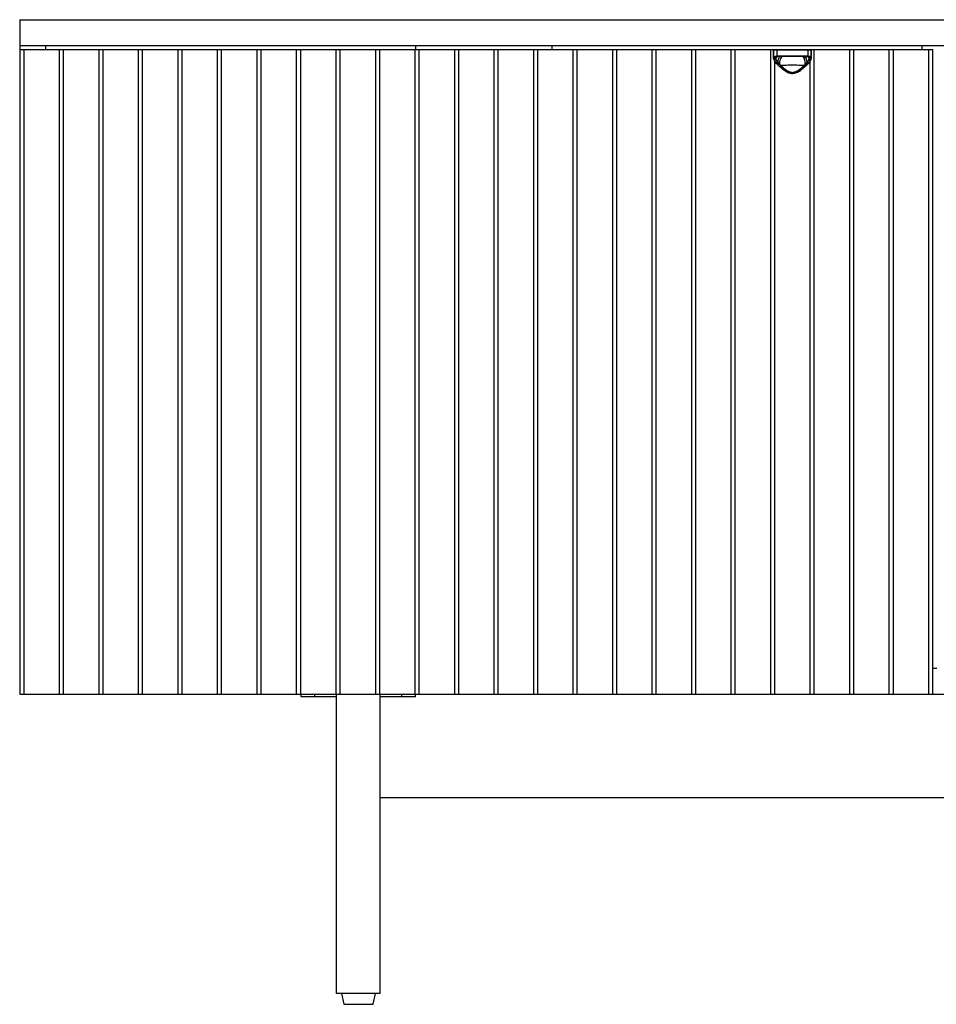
# Model space of a CAD drawing. Header units: millimetres. Extents: x -1010 to 1010, y -462 to 262.
# Tile 1 of 4: x -1010 to -336, y -462 to 262. Entities that reach past the tile are written whole.
import ezdxf

# ---------------------------------------------------------------- set-up
doc = ezdxf.new("R2010")
doc.units = ezdxf.units.MM

msp = doc.modelspace()

# ---------------------------------------------------------------- linework, layer by layer
at = {"color": 7, "linetype": 'Continuous', "lineweight": 25}
for p, q in [((-1010, 262), (-1010, -234)), ((-1010, 262), (1010, 262)), ((-1010, 243), (1010, 243)), ((-1010, 240), (-338.67, 240)), ((-1007, 240), (-1007, -234)), ((-991, 243), (-991, 240)), ((-980.68, -234), (-980.68, 240)), ((-977.95, 240), (-977.95, -234)), ((-951.63, -234), (-951.63, 240)), ((-948.91, 240), (-948.91, -234)), ((-922.58, -234), (-922.58, 240)), ((-919.86, 240), (-919.86, -234)), ((-893.54, -234), (-893.54, 240)), ((-890.82, 240), (-890.82, -234)), ((-864.49, -234), (-864.49, 240)), ((-861.77, 240), (-861.77, -234)), ((-835.45, -234), (-835.45, 240)), ((-832.72, 240), (-832.72, -234)), ((-806.4, -234), (-806.4, 240)), ((-803.68, 240), (-803.68, -234)), ((-777.35, -234), (-777.35, 240)), ((-774.63, 240), (-774.63, -234)), ((-748.31, -234), (-748.31, 240)), ((-745.59, 240), (-745.59, -234)), ((-719.26, -234), (-719.26, 240)), ((-718.83, 240), (-718.83, 243)), ((-716.54, 240), (-716.54, -234)), ((-690.22, -234), (-690.22, 240)), ((-687.49, 240), (-687.49, -234)), ((-661.17, -234), (-661.17, 240)), ((-658.45, 240), (-658.45, -234)), ((-632.12, -234), (-632.12, 240)), ((-629.4, 240), (-629.4, -234)), ((-618.83, 243), (-618.83, 240)), ((-603.08, -234), (-603.08, 240)), ((-600.36, 240), (-600.36, -234)), ((-574.03, -234), (-574.03, 240)), ((-571.31, 240), (-571.31, -234)), ((-544.99, -234), (-544.99, 240)), ((-542.26, 240), (-542.26, -234)), ((-515.94, -234), (-515.94, 240)), ((-513.22, 240), (-513.22, -234)), ((-486.89, -234), (-486.89, 240)), ((-484.17, 240), (-484.17, -234)), ((-457.85, -234), (-457.85, 240)), ((-455.81, 239.5), (-455.81, 233.7)), ((-428.11, 239.5), (-455.81, 239.5)), ((-455.79, 234.01), (-455.79, 239.5)), ((-453.46, 239.5), (-453.46, 235.33)), ((-430.46, 235.33), (-430.46, 239.5)), ((-428.14, 239.5), (-428.14, 234.01)), ((-428.11, 233.7), (-428.11, 239.5)), ((-426.08, 240), (-426.08, -234)), ((-399.76, -234), (-399.76, 240)), ((-397.03, 240), (-397.03, -234)), ((-370.71, -234), (-370.71, 240)), ((-367.99, 240), (-367.99, -234)), ((-346.67, 240), (-346.67, 243)), ((-341.66, -234), (-341.66, 240)), ((-338.67, -234), (-338.67, 240)), ((-451.02, 234.97), (-450.6, 234.99)), ((-450.03, 235.5), (-433.89, 235.5)), ((-434.15, 235), (-449.78, 235)), ((-433.32, 234.99), (-431.19, 234.87)), ((-455.13, 231.66), (-455.13, -234)), ((-453.45, 229.53), (-453.45, 229.53)), ((-430.49, 229.53), (-430.48, 229.53)), ((-428.8, -234), (-428.8, 231.67)), ((-335.67, -215), (-338.67, -215)), ((-1010, -234), (1010, -234)), ((-803, -236), (-803, -234)), ((-777, -236), (-803, -236)), ((-793, -236), (-793, -234)), ((-777, -454), (-777, -234)), ((-745, -454), (-745, -234)), ((-719, -236), (-745, -236)), ((-729, -236), (-729, -234)), ((-719, -236), (-719, -234)), ((-745, -310), (745, -310)), ((-745, -454), (-777, -454)), ((-773.5, -454), (-771.8, -462)), ((-750.2, -462), (-748.5, -454)), ((-771.8, -462), (-750.2, -462))]:
    msp.add_line(p, q, dxfattribs=at)
at = {"color": 8, "linetype": 'Continuous', "lineweight": 25}
for p, q in [((-453.3, 234.79), (-454.13, 234.19)), ((-453.63, 234.66), (-454.13, 234.19)), ((-453.1, 234.83), (-452.91, 234.86)), ((-431.18, 234.88), (-430.89, 234.84)), ((-431.02, 234.86), (-430.83, 234.83)), ((-429.8, 234.19), (-430.62, 234.79)), ((-429.8, 234.19), (-430.3, 234.66))]:
    msp.add_line(p, q, dxfattribs=at)
at = {"color": 7, "linetype": 'Continuous', "lineweight": 25, "flags": 128}
for points in [[(-450.03, 235.5), (-450.03, 235.4), (-450.01, 235.31), (-449.99, 235.22), (-449.96, 235.15), (-449.92, 235.08), (-449.88, 235.04), (-449.83, 235.01), (-449.78, 235)], [(-433.89, 235.5), (-433.9, 235.4), (-433.91, 235.31), (-433.94, 235.22), (-433.97, 235.15), (-434.01, 235.08), (-434.05, 235.04), (-434.1, 235.01), (-434.15, 235)]]:
    msp.add_lwpolyline(points, dxfattribs=at)
at = {"color": 7, "linetype": 'Continuous', "lineweight": 25}
for centre, radius, start, end in [((-455.31, 239.5), 0.5, 90, 180), ((-455.29, 239.5), 0.5, 90.05128, 180.05119), ((-453.02, 239.56), 0.448, 100.54342, 187.61709), ((-430.91, 239.56), 0.448, 352.38291, 79.45658), ((-428.64, 239.5), 0.5, 359.94881, 89.94872), ((-428.61, 239.5), 0.5, 360, 90), ((-455.3, 234.04), 0.495, 183.67726, 270.54613), ((-455.33, 233.4), 0.462, 181.4217, 274.67767), ((-452.96, 235.31), 0.5, 178.24449, 254.05108), ((-430.96, 235.31), 0.5, 285.94892, 1.75551), ((-428.63, 234.04), 0.495, 269.45387, 356.32274), ((-428.6, 233.4), 0.462, 265.32233, 358.5783)]:
    msp.add_arc(centre, radius, start, end, dxfattribs=at)
at = {"color": 8, "linetype": 'Continuous', "lineweight": 25}
for centre, radius, start, end in [((-449.45, 230.01), 6.04, 126.44159, 142.09326), ((-445.02, 230.46), 7.71, 143.53256, 179.19411), ((-442.11, 229.75), 9.34, 145.43094, 182.79601), ((-441.81, 229.75), 9.34, 357.20166, 34.56867), ((-438.65, 230.54), 7.44, 0.23241, 38.16995), ((-434.48, 230.01), 6.05, 37.91349, 52.97126), ((-453.27, 229.79), 0.317, 236.9525, 302.74189), ((-430.65, 229.8), 0.32, 237.41256, 301.79206)]:
    msp.add_arc(centre, radius, start, end, dxfattribs=at)
at = {"color": 7, "linetype": 'Continuous', "lineweight": 25}
for points in [[(-455.79, 233.39), (-455.82, 233.62), (-455.82, 233.82), (-455.79, 234.01)], [(-455.29, 233.54), (-455.3, 233.46), (-455.31, 233.37), (-455.31, 233.28)], [(-455.31, 233.28), (-455.31, 233.17), (-455.31, 233.06), (-455.29, 232.94)], [(-455.21, 233.82), (-455.25, 233.73), (-455.28, 233.64), (-455.29, 233.54)], [(-454.13, 234.19), (-454.16, 234.11), (-454.18, 234.03), (-454.19, 233.95)], [(-453.46, 235.33), (-452.45, 235.46), (-451.31, 235.5), (-450.03, 235.5)], [(-453.04, 234.84), (-453.06, 234.84), (-453.08, 234.84), (-453.1, 234.83)], [(-449.78, 235), (-450.98, 235), (-452.07, 234.97), (-453.04, 234.84)], [(-430.89, 234.84), (-431.86, 234.97), (-432.95, 235), (-434.15, 235)], [(-433.89, 235.5), (-432.62, 235.5), (-431.48, 235.46), (-430.46, 235.33)], [(-430.83, 234.83), (-430.85, 234.84), (-430.87, 234.84), (-430.89, 234.84)], [(-429.74, 233.95), (-429.75, 234.03), (-429.77, 234.11), (-429.8, 234.19)], [(-428.64, 233.54), (-428.65, 233.64), (-428.68, 233.73), (-428.71, 233.82)], [(-428.61, 233.28), (-428.62, 233.37), (-428.62, 233.46), (-428.64, 233.54)], [(-428.64, 232.94), (-428.62, 233.06), (-428.61, 233.17), (-428.61, 233.28)], [(-428.14, 234.01), (-428.11, 233.82), (-428.11, 233.62), (-428.14, 233.39)], [(-453.49, 229.92), (-453.21, 230.1), (-452.94, 230.33), (-452.72, 230.57)], [(-453.49, 229.92), (-453.37, 229.79), (-453.24, 229.66), (-453.1, 229.53)], [(-453.1, 229.53), (-452.82, 229.72), (-452.55, 229.94), (-452.33, 230.18)], [(-453.1, 229.53), (-452.79, 229.23), (-452.47, 228.92), (-452.14, 228.61)], [(-452.14, 228.61), (-451.88, 228.82), (-451.64, 229.05), (-451.44, 229.29)], [(-452.14, 228.61), (-451.75, 228.26), (-451.35, 227.89), (-450.93, 227.53)], [(-450.93, 227.53), (-450.73, 227.77), (-450.55, 228.03), (-450.4, 228.29)], [(-432.99, 227.53), (-433.2, 227.77), (-433.38, 228.03), (-433.52, 228.29)], [(-432.99, 227.53), (-432.58, 227.89), (-432.18, 228.26), (-431.79, 228.61)], [(-431.79, 228.61), (-432.05, 228.82), (-432.29, 229.05), (-432.48, 229.29)], [(-431.79, 228.61), (-431.46, 228.92), (-431.14, 229.23), (-430.83, 229.53)], [(-431.6, 230.18), (-431.38, 229.94), (-431.11, 229.72), (-430.83, 229.53)], [(-431.2, 230.57), (-430.99, 230.33), (-430.72, 230.1), (-430.44, 229.92)], [(-430.83, 229.53), (-430.69, 229.66), (-430.56, 229.79), (-430.44, 229.92)]]:
    msp.add_open_spline(points, degree=3, dxfattribs=at)
for points, knots in [([(-455.79, 234.01), (-455.76, 234.19), (-455.69, 234.35), (-455.53, 234.57), (-455.46, 234.64), (-455.31, 234.77), (-455.22, 234.82), (-454.92, 234.99), (-454.69, 235.08), (-454.13, 235.23), (-453.82, 235.28), (-453.46, 235.33)], [0, 0, 0, 0, 0.25, 0.25, 0.375, 0.375, 0.5, 0.5, 0.75, 0.75, 1, 1, 1, 1]), ([(-455.74, 233.21), (-455.73, 233.1), (-455.69, 232.72), (-455.35, 231.98), (-454.72, 230.97), (-454.05, 230.12), (-453.55, 229.65), (-453.44, 229.54)], [0, 0, 0, 0, 0.090266, 0.341179, 0.619123, 0.912206, 1, 1, 1, 1]), ([(-455.31, 233.28), (-455.11, 233.31), (-454.92, 233.36), (-454.54, 233.51), (-454.37, 233.61), (-454.21, 233.72)], [0, 0, 0, 0, 0.5, 0.5, 1, 1, 1, 1]), ([(-455.29, 233.54), (-455.09, 233.57), (-454.9, 233.61), (-454.53, 233.75), (-454.35, 233.84), (-454.19, 233.95)], [0, 0, 0, 0, 0.5, 0.5, 1, 1, 1, 1]), ([(-455.29, 232.94), (-455.1, 232.98), (-454.91, 233.04), (-454.54, 233.2), (-454.37, 233.3), (-454.22, 233.42)], [0, 0, 0, 0, 0.5, 0.5, 1, 1, 1, 1]), ([(-455.29, 232.94), (-455.27, 232.73), (-455.2, 232.5), (-455.01, 232.03), (-454.88, 231.77), (-454.42, 231), (-454, 230.47), (-453.49, 229.92)], [0, 0, 0, 0, 0.25, 0.25, 0.5, 0.5, 1, 1, 1, 1]), ([(-453.1, 234.83), (-453.39, 234.8), (-453.65, 234.75), (-454.12, 234.63), (-454.32, 234.56), (-454.68, 234.39), (-454.83, 234.3), (-455.07, 234.08), (-455.16, 233.95), (-455.21, 233.82)], [0, 0, 0, 0, 0.25, 0.25, 0.5, 0.5, 0.75, 0.75, 1, 1, 1, 1]), ([(-454.13, 234.19), (-454.29, 234.09), (-454.46, 234), (-454.83, 233.87), (-455.02, 233.83), (-455.21, 233.82)], [0, 0, 0, 0, 0.5, 0.5, 1, 1, 1, 1]), ([(-454.21, 233.72), (-454.22, 233.69), (-454.22, 233.62), (-454.23, 233.52), (-454.22, 233.45), (-454.22, 233.42)], [0, 0, 0, 0, 0.336258, 0.669308, 1, 1, 1, 1]), ([(-454.22, 233.42), (-454.22, 233.38), (-454.21, 233.29), (-454.19, 233.16), (-454.16, 233.03), (-454.12, 232.89), (-454.07, 232.74), (-454.01, 232.59), (-453.95, 232.43), (-453.87, 232.26), (-453.75, 232.04), (-453.58, 231.74), (-453.36, 231.4), (-453.14, 231.09), (-452.94, 230.83), (-452.8, 230.66), (-452.72, 230.57)], [0, 0, 0, 0, 0.051698, 0.104309, 0.157789, 0.21216, 0.267479, 0.323834, 0.381334, 0.440107, 0.500308, 0.616495, 0.750531, 0.831989, 0.91478, 1, 1, 1, 1]), ([(-454.19, 233.95), (-454.2, 233.91), (-454.21, 233.84), (-454.21, 233.76), (-454.21, 233.72)], [0, 0, 0, 0, 0.501081, 1, 1, 1, 1]), ([(-453.68, 234.68), (-453.6, 234.72), (-453.42, 234.79), (-453.01, 234.84), (-452.8, 234.86)], [0, 0, 0, 0, 0.4885952, 1, 1, 1, 1]), ([(-431.2, 230.57), (-431.17, 230.62), (-431.06, 230.75), (-430.85, 231.01), (-430.59, 231.36), (-430.35, 231.74), (-430.14, 232.09), (-429.99, 232.4), (-429.87, 232.68), (-429.79, 232.95), (-429.73, 233.19), (-429.71, 233.34), (-429.7, 233.42)], [0, 0, 0, 0, 0.045115, 0.125248, 0.250657, 0.386181, 0.502854, 0.609308, 0.711663, 0.810632, 0.9067, 1, 1, 1, 1]), ([(-431.13, 234.86), (-430.92, 234.84), (-430.51, 234.79), (-430.33, 234.72), (-430.24, 234.68)], [0, 0, 0, 0, 0.509787, 1, 1, 1, 1]), ([(-428.71, 233.82), (-428.77, 233.95), (-428.86, 234.08), (-429.1, 234.3), (-429.25, 234.39), (-429.79, 234.65), (-430.25, 234.76), (-430.83, 234.83)], [0, 0, 0, 0, 0.25, 0.25, 0.5, 0.5, 1, 1, 1, 1]), ([(-430.5, 229.54), (-430.3, 229.73), (-429.72, 230.3), (-429, 231.25), (-428.42, 232.29), (-428.16, 232.97), (-428.15, 233.3), (-428.15, 233.33)], [0, 0, 0, 0, 0.149467, 0.435469, 0.723503, 0.970738, 1, 1, 1, 1]), ([(-430.46, 235.33), (-430.11, 235.28), (-429.8, 235.23), (-429.38, 235.12), (-429.25, 235.08), (-429.02, 234.98), (-428.91, 234.93), (-428.61, 234.77), (-428.46, 234.64), (-428.24, 234.36), (-428.16, 234.19), (-428.14, 234.01)], [0, 0, 0, 0, 0.25, 0.25, 0.375, 0.375, 0.5, 0.5, 0.75, 0.75, 1, 1, 1, 1]), ([(-430.44, 229.92), (-430.18, 230.2), (-429.95, 230.47), (-429.53, 231), (-429.35, 231.27), (-428.88, 232.04), (-428.69, 232.52), (-428.64, 232.94)], [0, 0, 0, 0, 0.25, 0.25, 0.5, 0.5, 1, 1, 1, 1]), ([(-428.71, 233.82), (-428.91, 233.83), (-429.1, 233.87), (-429.46, 234), (-429.64, 234.09), (-429.8, 234.19)], [0, 0, 0, 0, 0.5, 0.5, 1, 1, 1, 1]), ([(-429.71, 233.72), (-429.72, 233.76), (-429.72, 233.84), (-429.73, 233.91), (-429.74, 233.95)], [0, 0, 0, 0, 0.497284, 1, 1, 1, 1]), ([(-429.74, 233.95), (-429.58, 233.84), (-429.4, 233.75), (-429.03, 233.61), (-428.83, 233.57), (-428.64, 233.54)], [0, 0, 0, 0, 0.5, 0.5, 1, 1, 1, 1]), ([(-429.7, 233.42), (-429.7, 233.47), (-429.7, 233.57), (-429.71, 233.67), (-429.71, 233.72)], [0, 0, 0, 0, 0.496775, 1, 1, 1, 1]), ([(-429.71, 233.72), (-429.56, 233.61), (-429.38, 233.51), (-429.01, 233.36), (-428.81, 233.31), (-428.61, 233.28)], [0, 0, 0, 0, 0.5, 0.5, 1, 1, 1, 1]), ([(-429.7, 233.42), (-429.55, 233.3), (-429.38, 233.2), (-429.02, 233.04), (-428.83, 232.98), (-428.64, 232.94)], [0, 0, 0, 0, 0.5, 0.5, 1, 1, 1, 1]), ([(-453.45, 229.53), (-452.98, 229.07), (-451.99, 228.1), (-450.33, 226.63), (-448.6, 225.23), (-446.94, 224.11), (-445.39, 223.29), (-443.95, 222.76), (-442.5, 222.5), (-441.05, 222.53), (-439.62, 222.87), (-438.22, 223.44), (-436.76, 224.26), (-435.2, 225.34), (-433.54, 226.67), (-431.92, 228.12), (-430.94, 229.08), (-430.48, 229.53)], [0, 0, 0, 0, 0.081505, 0.171046, 0.251975, 0.324057, 0.382853, 0.433586, 0.481019, 0.531459, 0.579224, 0.629669, 0.686694, 0.753154, 0.830942, 0.919527, 1, 1, 1, 1]), ([(-452.72, 230.57), (-452.66, 230.51), (-452.53, 230.38), (-452.4, 230.25), (-452.33, 230.18)], [0, 0, 0, 0, 0.504016, 1, 1, 1, 1]), ([(-452.33, 230.18), (-452.25, 230.11), (-452.1, 229.95), (-451.87, 229.72), (-451.66, 229.5), (-451.51, 229.36), (-451.44, 229.29)], [0, 0, 0, 0, 0.270812, 0.527619, 0.770654, 1, 1, 1, 1]), ([(-451.44, 229.29), (-451.39, 229.23), (-451.29, 229.1), (-451.13, 228.93), (-450.93, 228.73), (-450.69, 228.52), (-450.5, 228.37), (-450.4, 228.29)], [0, 0, 0, 0, 0.172628, 0.339187, 0.4998, 0.749669, 1, 1, 1, 1]), ([(-450.93, 227.53), (-450.33, 227), (-449.7, 226.48), (-448.38, 225.46), (-447.69, 224.97), (-446.58, 224.28), (-446.2, 224.06), (-445.41, 223.66), (-445.01, 223.48), (-444.38, 223.25), (-444.17, 223.18), (-443.74, 223.06), (-443.52, 223), (-442.85, 222.87), (-442.4, 222.83), (-441.73, 222.83), (-441.5, 222.84), (-441.04, 222.89), (-440.82, 222.92), (-440.16, 223.05), (-439.74, 223.18), (-438.91, 223.49), (-438.5, 223.67), (-437.71, 224.07), (-437.34, 224.29), (-436.6, 224.75), (-436.24, 224.99), (-435.54, 225.48), (-435.2, 225.73), (-434.21, 226.49), (-433.59, 227.01), (-432.99, 227.53)], [0, 0, 0, 0, 0.125, 0.125, 0.25, 0.25, 0.3125, 0.3125, 0.375, 0.375, 0.40625, 0.40625, 0.4375, 0.4375, 0.5, 0.5, 0.53125, 0.53125, 0.5625, 0.5625, 0.625, 0.625, 0.6875, 0.6875, 0.75, 0.75, 0.8125, 0.8125, 0.875, 0.875, 1, 1, 1, 1]), ([(-433.52, 228.29), (-434.14, 228.32), (-434.79, 228.35), (-435.79, 228.39), (-436.13, 228.4), (-436.83, 228.42), (-437.18, 228.43), (-438.98, 228.47), (-440.46, 228.48), (-442.34, 228.48), (-442.72, 228.48), (-443.46, 228.48), (-443.83, 228.48), (-444.94, 228.46), (-445.67, 228.45), (-446.74, 228.43), (-447.1, 228.42), (-447.8, 228.4), (-448.14, 228.39), (-449.14, 228.35), (-449.79, 228.32), (-450.4, 228.29)], [0, 0, 0, 0, 0.125, 0.125, 0.1875, 0.1875, 0.25, 0.25, 0.5, 0.5, 0.5625, 0.5625, 0.625, 0.625, 0.75, 0.75, 0.8125, 0.8125, 0.875, 0.875, 1, 1, 1, 1]), ([(-450.4, 228.29), (-450.3, 228.19), (-450.12, 228.01), (-449.86, 227.77), (-449.67, 227.59), (-449.4, 227.34), (-449.06, 227.02), (-448.44, 226.47), (-447.65, 225.81), (-446.64, 225.05), (-445.57, 224.36), (-444.44, 223.78), (-443.22, 223.37), (-441.95, 223.22), (-440.68, 223.38), (-439.48, 223.78), (-438.34, 224.36), (-437.28, 225.06), (-436.26, 225.82), (-435.48, 226.49), (-434.86, 227.03), (-434.45, 227.41), (-434, 227.83), (-433.71, 228.11), (-433.52, 228.29)], [0, 0, 0, 0, 0.02271, 0.041008, 0.054893, 0.064365, 0.098338, 0.128136, 0.191387, 0.254313, 0.317112, 0.378893, 0.440157, 0.500523, 0.561122, 0.621635, 0.683567, 0.746187, 0.809495, 0.872965, 0.902641, 0.936408, 0.959277, 1, 1, 1, 1]), ([(-433.52, 228.29), (-433.46, 228.34), (-433.33, 228.44), (-433.14, 228.6), (-432.94, 228.79), (-432.71, 229.02), (-432.56, 229.2), (-432.48, 229.29)], [0, 0, 0, 0, 0.1665262, 0.3329543, 0.4994067, 0.7427879, 1, 1, 1, 1]), ([(-432.48, 229.29), (-432.42, 229.36), (-432.27, 229.5), (-432.05, 229.72), (-431.83, 229.95), (-431.67, 230.11), (-431.6, 230.18)], [0, 0, 0, 0, 0.226977, 0.469235, 0.726836, 1, 1, 1, 1]), ([(-431.6, 230.18), (-431.53, 230.25), (-431.4, 230.38), (-431.27, 230.51), (-431.2, 230.57)], [0, 0, 0, 0, 0.495977, 1, 1, 1, 1])]:
    msp.add_open_spline(points, degree=3, knots=knots, dxfattribs=at)

doc.saveas('drawing.dxf')
